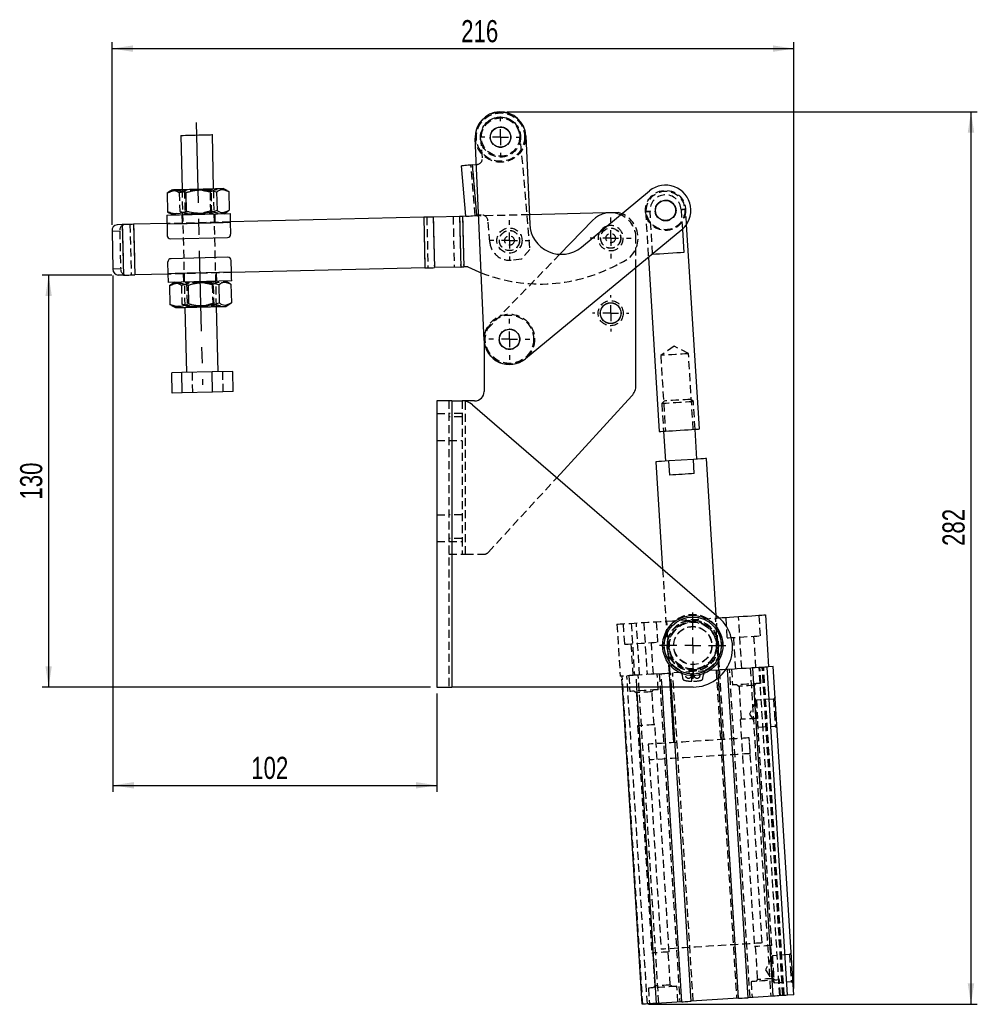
# Model space of a CAD drawing. Extents: x 121 to 968, y 26 to 742.
# Tile 4 of 10: x 461 to 763, y 431 to 742. Entities that reach past the tile are written whole.
import ezdxf

# ---------------------------------------------------------------- set-up
doc = ezdxf.new("R2010")
doc.units = 0
doc.header["$LTSCALE"] = 2
doc.linetypes.add('CENTERX2', pattern=[20.32, 12.7, -2.54, 2.54, -2.54])
doc.linetypes.add('HIDDEN', pattern=[1.905, 1.27, -0.635])
doc.layers.get('0').update_dxf_attribs({"linetype": 'CONTINUOUS'})
doc.styles.add('SLDTEXTSTYLE0', font='TXT', dxfattribs={"width": 0.75})
doc.dimstyles.new('SLDDIMSTYLE0', dxfattribs={"dimtxt": 7, "dimasz": 6.604, "dimexe": 0, "dimexo": 0.0625, "dimgap": 1.75, "dimtad": 1, "dimdec": 0, "dimrnd": 1e-09, "dimzin": 12, "dimtxsty": 'SLDTEXTSTYLE0', "dimsah": 1, "dimcen": 0.09, "dimazin": 3, "dimtfac": 1, "dimtdec": 0, "dimtofl": 0, "dimtmove": 0, "dimatfit": 3, "dimtolj": 1, "dimtzin": 12})

# ---------------------------------------------------------------- blocks, each defined once
blk = doc.blocks.new('_D')
at = {"color": 179, "linetype": 'CONTINUOUS'}
for p, q in [((489.72, 677.04), (489.72, 734.78)), ((489.72, 732.78), (705.29, 732.78)), ((705.29, 435.5), (705.29, 734.78))]:
    blk.add_line(p, q, dxfattribs=at)
for points in [[(489.72, 732.78), (496.33, 731.76), (496.33, 733.79)], [(705.29, 732.78), (698.69, 733.79), (698.69, 731.76)]]:
    blk.add_solid(points, dxfattribs=at)
at = {"color": 179, "linetype": 'CONTINUOUS', "insert": (600.11, 741.8, 0.1), "char_height": 7, "attachment_point": 1, "style": 'SLDTEXTSTYLE0'}
blk.add_mtext('216', dxfattribs=at)
blk = doc.blocks.new('_D_1')
at = {"color": 179, "linetype": 'CONTINUOUS'}
for p, q in [((489.7, 661.08), (467.67, 661.08)), ((469.67, 661.08), (469.67, 530.85)), ((590.42, 530.85), (467.67, 530.85))]:
    blk.add_line(p, q, dxfattribs=at)
for points in [[(469.67, 661.08), (468.66, 654.48), (470.69, 654.48)], [(469.67, 530.85), (470.69, 537.45), (468.66, 537.45)]]:
    blk.add_solid(points, dxfattribs=at)
at = {"color": 179, "linetype": 'CONTINUOUS', "insert": (460.65, 590.13, 0.1), "char_height": 7, "attachment_point": 1, "rotation": 90, "style": 'SLDTEXTSTYLE0'}
blk.add_mtext('130', dxfattribs=at)
blk = doc.blocks.new('_D_2')
at = {"color": 179, "linetype": 'CONTINUOUS'}
for p, q in [((490.01, 661.04), (490.01, 497.76)), ((592.42, 528.85), (592.42, 497.76)), ((490.01, 499.76), (592.42, 499.76))]:
    blk.add_line(p, q, dxfattribs=at)
for points in [[(490.01, 499.76), (496.62, 498.75), (496.62, 500.78)], [(592.42, 499.76), (585.82, 500.78), (585.82, 498.75)]]:
    blk.add_solid(points, dxfattribs=at)
at = {"color": 179, "linetype": 'CONTINUOUS', "insert": (533.73, 508.79, 0.1), "char_height": 7, "attachment_point": 1, "style": 'SLDTEXTSTYLE0'}
blk.add_mtext('102', dxfattribs=at)
blk = doc.blocks.new('_D_3')
at = {"color": 179, "linetype": 'CONTINUOUS'}
for p, q in [((614.54, 712.79), (763.29, 712.79)), ((761.29, 712.79), (761.29, 430.51)), ((659.38, 430.51), (763.29, 430.51))]:
    blk.add_line(p, q, dxfattribs=at)
for points in [[(761.29, 712.79), (760.27, 706.18), (762.31, 706.18)], [(761.29, 430.51), (762.31, 437.11), (760.27, 437.11)]]:
    blk.add_solid(points, dxfattribs=at)
at = {"color": 179, "linetype": 'CONTINUOUS', "insert": (752.27, 575.49, 0.1), "char_height": 7, "attachment_point": 1, "rotation": 90, "style": 'SLDTEXTSTYLE0'}
blk.add_mtext('282', dxfattribs=at)
blk = doc.blocks.new('SW_CENTERMARKSYMBOL_0')
at = {"color": 0, "linetype": 'CONTINUOUS'}
for p, q in [((0, 5), (0, 5.75)), ((-5, 0), (-5.75, 0)), ((0, 0), (-2.5, 0)), ((0, 0), (0, 2.5)), ((0, 0), (0, -2.5)), ((0, 0), (2.5, 0)), ((5, 0), (5.75, 0)), ((0, -5), (0, -5.75))]:
    blk.add_line(p, q, dxfattribs=at)
blk = doc.blocks.new('SW_CENTERMARKSYMBOL_1')
at = {"color": 0, "linetype": 'CONTINUOUS'}
for p, q in [((0, 5), (0, 10.5)), ((-5, 0), (-10.5, 0)), ((0, 0), (-2.5, 0)), ((0, 0), (0, 2.5)), ((0, 0), (0, -2.5)), ((0, 0), (2.5, 0)), ((5, 0), (10.5, 0)), ((0, -5), (0, -10.5))]:
    blk.add_line(p, q, dxfattribs=at)
blk = doc.blocks.new('SW_CENTERMARKSYMBOL_2')
at = {"color": 0, "linetype": 'CONTINUOUS'}
for p, q in [((0, 5), (0, 6.46875)), ((-5, 0), (-6.46875, 0)), ((0, 0), (-2.5, 0)), ((0, 0), (0, 2.5)), ((0, 0), (0, -2.5)), ((0, 0), (2.5, 0)), ((5, 0), (6.46875, 0)), ((0, -5), (0, -6.46875))]:
    blk.add_line(p, q, dxfattribs=at)
blk = doc.blocks.new('SW_CENTERMARKSYMBOL_3')
at = {"color": 0, "linetype": 'CONTINUOUS'}
for p, q in [((0, 5), (0, 6.46875)), ((-5, 0), (-6.46875, 0)), ((0, 0), (-2.5, 0)), ((0, 0), (0, 2.5)), ((0, 0), (0, -2.5)), ((0, 0), (2.5, 0)), ((5, 0), (6.46875, 0)), ((0, -5), (0, -6.46875))]:
    blk.add_line(p, q, dxfattribs=at)
blk = doc.blocks.new('SW_CENTERMARKSYMBOL_4')
at = {"color": 0, "linetype": 'CONTINUOUS'}
for p, q in [((0, 5), (0, 6.46875)), ((-5, 0), (-6.46875, 0)), ((0, 0), (-2.5, 0)), ((0, 0), (0, 2.5)), ((0, 0), (0, -2.5)), ((0, 0), (2.5, 0)), ((5, 0), (6.46875, 0)), ((0, -5), (0, -6.46875))]:
    blk.add_line(p, q, dxfattribs=at)
blk = doc.blocks.new('SW_CENTERMARKSYMBOL_5')
at = {"color": 0, "linetype": 'CONTINUOUS'}
for p, q in [((0, 5), (0, 6.46875)), ((-5, 0), (-6.46875, 0)), ((0, 0), (-2.5, 0)), ((0, 0), (0, 2.5)), ((0, 0), (0, -2.5)), ((0, 0), (2.5, 0)), ((5, 0), (6.46875, 0)), ((0, -5), (0, -6.46875))]:
    blk.add_line(p, q, dxfattribs=at)

msp = doc.modelspace()

# ---------------------------------------------------------------- linework, layer by layer
at = {"color": 179, "linetype": 'CENTERX2'}
msp.add_line((516.336143, 709.442779), (518.341472, 626.467008), dxfattribs=at)
at = {"color": 7, "linetype": 'CONTINUOUS'}
for p, q in [((511.434248, 705.323142), (511.847391, 688.228135)), ((521.844475, 688.469741), (521.431326, 705.564749)), ((607.379376, 640.494104), (604.548288, 704.431457)), ((620.532626, 705.139228), (621.766696, 677.26895)), ((601.586083, 679.743798), (600.201925, 695.683814)), ((603.688804, 695.9866), (604.917494, 696.093294)), ((605.072962, 680.046584), (603.688804, 695.9866)), ((526.107161, 687.85286), (524.843595, 688.542224)), ((507.6344, 687.381598), (507.132835, 687.066025)), ((507.132835, 687.066025), (507.275491, 681.163478)), ((508.848264, 688.155654), (507.619477, 687.406057)), ((513.041436, 687.208823), (513.184084, 681.306276)), ((522.779844, 687.444177), (522.9225, 681.54163)), ((526.609658, 687.536734), (526.752307, 681.634187)), ((638.122449, 669.998988), (659.63796, 687.757312)), ((507.042139, 680.109668), (527.036301, 680.592879)), ((507.275491, 681.163478), (507.791362, 680.883125)), ((507.773249, 680.849937), (509.041554, 680.157989)), ((525.036878, 680.544558), (526.270277, 681.296966)), ((588.275854, 679.422121), (527.100323, 677.943653)), ((588.275854, 679.422121), (588.662424, 663.426792)), ((599.570182, 679.695079), (591.250361, 679.494008)), ((591.250361, 679.494008), (591.63693, 663.498679)), ((599.570182, 679.695079), (599.956752, 663.69975)), ((605.6371, 679.841702), (600.522025, 679.718083)), ((600.522025, 679.718083), (600.908594, 663.722753)), ((605.625902, 680.094598), (605.072962, 680.046584)), ((649.844481, 680.910091), (621.635657, 680.22835)), ((650.905951, 680.550146), (649.844481, 680.910091)), ((492.948717, 677.118289), (491.311378, 677.078718)), ((492.948717, 677.118289), (493.335283, 661.12296)), ((507.106161, 677.460441), (496.532521, 677.204901)), ((496.532521, 677.204901), (496.919087, 661.209572)), ((507.108575, 677.36047), (527.102737, 677.843682)), ((507.108575, 677.36047), (507.199182, 673.611565)), ((527.102737, 677.843682), (527.193344, 674.094777)), ((641.625049, 678.413757), (631.270652, 667.723137)), ((675.413995, 612.469398), (671.371645, 677.127208)), ((489.721871, 675.03972), (490.011803, 663.043223)), ((508.223048, 672.636018), (526.217795, 673.070909)), ((669.822826, 675.4176), (620.463978, 634.678134)), ((670.045606, 675.608452), (670.504293, 668.271785)), ((526.370003, 666.772747), (508.375256, 666.337857)), ((659.296884, 666.729771), (662.738739, 611.676955)), ((660.659942, 667.656325), (660.648144, 667.845062)), ((507.490313, 661.565083), (507.399714, 665.313988)), ((527.484475, 662.048295), (527.393876, 665.7972)), ((588.662424, 663.426792), (527.486889, 661.948324)), ((599.956752, 663.69975), (591.63693, 663.498679)), ((602.245063, 663.755053), (600.908594, 663.722753)), ((655.371546, 626.294174), (655.371546, 663.489901)), ((493.335283, 661.12296), (491.697944, 661.083389)), ((507.492727, 661.465112), (496.919087, 661.209572)), ((527.484475, 662.048295), (507.490313, 661.565083)), ((527.55092, 659.299097), (507.556758, 658.815885)), ((508.34231, 658.090151), (507.840744, 657.774578)), ((507.840744, 657.774578), (507.983393, 651.87203)), ((509.556173, 658.864207), (508.327386, 658.11461)), ((513.749338, 657.917375), (513.891994, 652.014827)), ((523.487753, 658.15273), (523.630402, 652.250182)), ((526.815063, 658.561414), (525.551504, 659.250776)), ((527.317568, 658.245287), (527.460216, 652.34274)), ((507.983393, 651.87203), (508.499264, 651.591679)), ((508.481159, 651.558489), (509.749456, 650.866542)), ((512.748583, 650.939024), (513.246289, 630.345036)), ((523.243367, 630.586644), (522.74566, 651.18063)), ((525.744787, 651.253112), (526.978179, 652.005519)), ((607.371545, 640.67096), (607.371545, 624.347989)), ((511.755458, 630.309009), (508.62646, 630.233386)), ((508.781082, 623.835255), (508.62646, 630.233386)), ((521.373837, 630.54146), (511.755458, 630.309009)), ((511.910087, 623.910875), (511.755458, 630.309009)), ((527.863203, 630.698294), (521.373837, 630.54146)), ((521.528459, 624.143329), (521.373837, 630.54146)), ((528.017833, 624.30016), (527.863203, 630.698294)), ((511.910087, 623.910875), (508.781082, 623.835255)), ((521.528459, 624.143329), (511.910087, 623.910875)), ((528.017833, 624.30016), (521.528459, 624.143329)), ((630.342153, 597.067279), (654.055829, 622.913931)), ((597.172241, 621.347991), (592.42224, 621.347991)), ((592.42224, 621.347991), (592.42224, 530.847986)), ((597.172241, 621.347991), (597.172241, 530.847986)), ((597.172241, 621.347991), (600.374164, 621.347991)), ((604.371545, 621.347991), (601.422241, 621.347991)), ((603.642737, 620.131695), (681.577637, 552.807254)), ((664.08611, 611.761191), (664.677921, 602.295076)), ((674.658439, 602.919047), (674.066624, 612.385162)), ((661.683767, 602.10788), (663.80621, 568.159183)), ((673.533617, 602.848724), (665.802742, 602.365394)), ((666.083532, 597.874162), (665.802742, 602.365394)), ((673.8144, 598.357488), (673.533617, 602.848724)), ((680.752686, 553.519887), (677.652589, 603.106239)), ((696.273452, 553.671797), (697.303003, 537.203957)), ((684.338323, 536.393409), (683.768994, 536.357825)), ((686.540141, 536.531066), (684.338323, 536.393409)), ((690.827637, 432.596062), (684.338323, 536.393409)), ((692.285753, 536.890273), (692.097052, 536.878486)), ((692.470013, 536.901792), (692.285753, 536.890273)), ((698.775074, 433.092927), (692.285753, 536.890273)), ((696.803978, 537.172754), (696.654766, 537.163426)), ((703.2933, 433.375408), (696.803978, 537.172754)), ((698.800086, 537.297552), (697.303003, 537.203957)), ((705.289407, 433.500205), (698.800086, 537.297552)), ((687.813527, 432.407622), (681.474521, 533.800622)), ((592.42224, 530.847986), (597.172241, 530.847986)), ((673.406197, 530.847986), (597.172241, 530.847986)), ((657.382938, 430.505131), (651.10959, 530.847986)), ((661.901164, 430.787613), (655.645474, 530.847986)), ((669.848597, 431.284477), (663.623973, 530.847986)), ((672.862715, 431.472917), (666.649869, 530.847986)), ((698.775074, 433.092927), (690.827637, 432.596062)), ((705.289407, 433.500205), (703.2933, 433.375408)), ((669.848597, 431.284477), (661.901164, 430.787613)), ((687.813527, 432.407622), (672.862715, 431.472917))]:
    msp.add_line(p, q, dxfattribs=at)
at = {"color": 7, "linetype": 'HIDDEN'}
for p, q in [((606.832947, 698.267148), (606.313888, 704.244656)), ((618.571067, 706.426756), (621.797638, 669.269446)), ((604.574836, 680.003328), (603.190678, 695.943343)), ((605.072962, 680.046584), (603.688804, 695.9866)), ((604.917494, 696.093294), (605.013465, 696.101625)), ((512.174031, 688.236029), (512.604332, 687.949971)), ((521.101854, 688.155337), (521.517827, 688.461847)), ((522.74566, 651.18063), (521.844475, 688.469741)), ((510.962649, 687.158584), (511.105298, 681.256036)), ((511.847391, 688.228135), (512.748583, 650.939024)), ((512.636236, 687.950742), (512.604332, 687.949971)), ((512.604332, 687.949971), (512.783295, 680.544876)), ((520.701065, 687.393938), (520.843713, 681.491391)), ((521.280817, 680.750241), (521.101854, 688.155337)), ((511.790751, 680.224431), (511.854774, 677.575205)), ((512.783295, 680.544876), (512.367322, 680.238365)), ((521.71111, 680.464182), (521.280817, 680.750241)), ((522.351711, 677.82889), (522.287681, 680.478117)), ((588.275854, 679.422121), (588.662424, 663.426792)), ((589.227698, 679.445125), (589.614265, 663.449796)), ((591.250361, 679.494008), (591.63693, 663.498679)), ((597.547518, 679.646196), (597.934088, 663.650867)), ((599.570182, 679.695079), (599.956752, 663.69975)), ((600.522025, 679.718083), (600.908594, 663.722753)), ((606.397623, 680.161611), (605.625902, 680.094598)), ((621.635657, 680.22835), (605.6371, 679.841702)), ((658.392767, 681.191233), (659.296884, 666.729771)), ((660.648144, 667.845062), (659.808217, 681.279725)), ((669.652569, 681.895186), (670.045606, 675.608452)), ((671.371645, 677.127208), (671.068019, 681.983679)), ((492.948717, 677.118289), (493.335283, 661.12296)), ((495.385705, 677.177185), (495.772271, 661.181856)), ((496.532521, 677.204901), (496.919087, 661.209572)), ((527.100323, 677.943653), (507.106161, 677.460441)), ((507.108575, 677.36047), (527.102737, 677.843682)), ((609.154318, 671.534164), (608.563145, 678.342129)), ((489.721871, 675.03972), (492.158859, 675.098617)), ((492.158859, 675.098617), (492.448791, 663.102119)), ((655.371546, 663.489901), (655.371546, 672.84799)), ((631.270652, 667.723137), (608.216609, 643.920493)), ((621.797638, 669.269446), (619.159389, 666.129439)), ((619.159389, 666.129439), (615.921574, 665.848282)), ((492.448791, 663.102119), (490.011803, 663.043223)), ((527.484475, 662.048295), (507.490313, 661.565083)), ((527.486889, 661.948324), (507.492727, 661.465112)), ((512.24134, 661.579875), (512.30537, 658.930648)), ((522.802307, 659.184334), (522.738277, 661.833561)), ((511.670559, 657.867136), (511.813207, 651.964588)), ((512.881941, 658.944583), (513.312234, 658.658525)), ((513.344145, 658.659296), (513.312234, 658.658525)), ((513.312234, 658.658525), (513.491205, 651.253428)), ((521.408967, 658.10249), (521.551615, 652.199943)), ((521.809756, 658.86389), (522.225736, 659.1704)), ((521.988719, 651.458793), (521.809756, 658.86389)), ((513.491205, 651.253428), (513.075224, 650.946918)), ((522.419019, 651.172736), (521.988719, 651.458793)), ((607.371545, 641.833331), (607.371545, 640.67096)), ((667.413867, 638.665046), (663.187406, 635.751863)), ((671.970255, 636.300958), (667.413867, 638.665046)), ((663.187406, 635.751863), (664.684939, 611.79863)), ((673.467791, 612.347727), (671.970255, 636.300958)), ((515.270456, 623.992086), (515.115826, 630.39022)), ((524.888827, 624.224541), (524.734198, 630.622671)), ((596.17224, 621.347991), (596.17224, 530.847986)), ((597.172241, 621.347991), (597.172241, 530.847986)), ((600.374164, 621.347991), (600.422241, 621.347991)), ((600.422241, 621.347991), (600.422241, 616.347988)), ((601.422241, 621.347991), (600.422241, 621.347991)), ((601.422241, 572.847989), (601.422241, 621.347991)), ((601.422241, 572.847989), (601.422241, 621.23691)), ((664.257879, 621.305906), (663.540232, 620.492545)), ((663.540232, 620.492545), (664.08611, 611.761191)), ((673.520743, 621.116516), (672.707385, 621.834164)), ((674.066624, 612.385162), (673.520743, 621.116516)), ((592.42224, 617.34799), (596.17224, 617.34799)), ((600.422241, 617.34799), (596.17224, 617.34799)), ((600.422241, 616.347988), (596.17224, 616.347988)), ((600.422241, 616.347988), (600.422241, 577.847992)), ((592.42224, 608.847992), (596.17224, 608.847992)), ((596.17224, 608.847992), (600.422241, 608.847992)), ((608.71598, 573.495892), (630.342153, 597.067279)), ((592.42224, 585.347992), (596.17224, 585.347992)), ((600.422241, 585.347992), (596.17224, 585.347992)), ((592.42224, 576.84799), (596.17224, 576.84799)), ((600.422241, 577.847992), (596.17224, 577.847992)), ((596.17224, 576.84799), (600.422241, 576.84799)), ((600.422241, 577.847992), (600.422241, 572.847989)), ((596.17224, 572.847989), (600.422241, 572.847989)), ((600.422241, 572.847989), (601.422241, 572.847989)), ((601.422241, 572.847989), (607.242266, 572.847989)), ((663.80621, 568.159183), (667.237128, 513.281305)), ((657.848473, 551.269506), (658.878027, 534.801652)), ((662.296164, 545.034883), (661.89058, 551.522215)), ((666.14434, 535.255943), (665.114785, 551.72379)), ((681.553258, 536.219289), (680.5237, 552.687143)), ((683.205954, 514.279668), (680.752686, 553.519887)), ((683.747909, 552.888711), (684.153489, 546.401379)), ((688.819571, 536.67358), (687.790013, 553.14142)), ((694.732836, 547.062789), (694.327249, 553.550129)), ((649.365037, 550.739129), (650.394591, 534.271275)), ((651.311236, 550.860805), (651.71682, 544.373465)), ((653.856265, 551.019912), (654.885824, 534.552072)), ((656.521487, 534.654324), (655.491932, 551.122178)), ((686.199493, 546.529298), (686.823464, 536.548783)), ((693.310804, 536.954363), (692.686825, 546.934878)), ((653.762824, 544.501384), (654.386799, 534.520869)), ((660.874131, 534.926449), (660.250156, 544.906964)), ((665.848634, 543.503557), (665.916572, 544.192118)), ((681.324205, 536.204969), (666.373393, 535.270263)), ((673.084019, 532.674302), (673.165879, 536.373396)), ((673.502161, 536.373396), (673.58402, 532.674302)), ((680.710404, 536.166598), (687.199726, 432.369252)), ((681.474521, 533.800622), (681.324205, 536.204969)), ((683.205954, 514.279668), (681.833206, 536.236797)), ((691.441438, 432.634448), (684.952124, 536.431779)), ((685.575901, 536.47079), (685.887887, 531.480526)), ((691.48936, 536.840488), (697.978674, 433.043142)), ((700.818754, 433.220704), (694.329432, 537.01805)), ((700.832031, 433.221539), (694.342709, 537.018885)), ((694.870352, 532.042106), (694.558366, 537.032356)), ((701.796225, 433.281814), (695.306903, 537.07916)), ((702.087528, 433.300023), (695.598206, 537.097369)), ((702.233239, 433.309142), (695.743925, 537.106474)), ((702.237448, 433.309396), (695.748127, 537.106742)), ((651.042833, 534.311806), (650.893616, 534.302478)), ((651.10959, 530.847986), (650.893616, 534.302478)), ((657.532646, 430.514489), (651.043325, 534.311836)), ((658.984641, 430.605267), (652.495323, 534.402614)), ((653.139232, 534.442876), (653.451218, 529.452612)), ((655.411842, 534.584959), (655.227582, 534.57344)), ((655.600547, 534.596746), (655.411842, 534.584959)), ((655.645474, 530.847986), (655.411842, 534.584959)), ((662.597756, 430.831154), (656.108434, 534.6285)), ((663.35928, 535.081823), (661.157462, 534.944166)), ((662.433683, 530.014192), (662.121693, 535.004442)), ((662.745478, 535.043453), (669.234796, 431.246107)), ((663.623973, 530.847986), (663.35928, 535.081823)), ((665.864388, 535.238435), (667.237128, 513.281305)), ((666.649869, 530.847986), (666.373393, 535.270263)), ((673.476516, 431.511288), (666.987194, 535.308634)), ((669.971927, 534.697135), (670.113942, 533.618425)), ((676.554105, 533.618425), (676.696113, 534.697135)), ((654.948297, 529.546206), (655.522528, 529.039552)), ((660.42995, 529.346366), (660.936604, 529.920598)), ((687.384969, 531.57412), (687.959201, 531.067465)), ((687.959201, 531.067465), (688.611782, 520.629351)), ((692.866615, 531.37428), (693.373277, 531.948511)), ((693.519204, 520.936151), (692.866615, 531.37428)), ((655.522528, 529.039552), (656.175113, 518.601437)), ((661.082531, 518.908237), (660.42995, 529.346366)), ((693.449287, 526.726072), (691.248565, 522.297119)), ((698.857731, 527.064209), (693.449287, 526.726072)), ((699.401348, 527.680327), (698.857731, 527.064209)), ((688.320852, 520.611157), (692.813455, 448.751454)), ((691.248565, 522.297119), (693.983785, 518.176769)), ((698.302737, 449.094643), (693.810134, 520.954345)), ((655.884179, 518.583243), (660.376786, 446.72354)), ((665.866068, 447.066729), (661.373461, 518.926431)), ((693.983785, 518.176769), (699.392228, 518.514891)), ((699.392228, 518.514891), (700.008346, 517.971282)), ((691.502346, 509.788592), (691.190361, 514.778842)), ((695.246189, 449.905504), (691.190361, 514.778842)), ((659.252717, 512.782131), (659.564703, 507.791867)), ((659.252717, 512.782131), (663.308541, 447.908794)), ((693.104385, 448.769649), (693.756967, 438.331519)), ((698.664388, 438.638334), (698.011807, 449.076449)), ((660.667716, 446.741735), (661.320302, 436.30362)), ((666.22772, 436.61042), (665.575138, 447.048535)), ((698.503471, 445.883905), (696.302748, 441.454967)), ((703.911914, 446.222042), (698.503471, 445.883905)), ((704.455524, 446.83816), (703.911914, 446.222042)), ((696.302748, 441.454967), (699.037968, 437.334602)), ((661.320302, 436.30362), (660.813643, 435.729374)), ((666.801951, 436.103766), (666.22772, 436.61042)), ((668.611015, 431.20711), (668.299029, 436.19736)), ((691.753237, 437.663694), (692.065223, 432.673444)), ((693.756967, 438.331519), (693.250312, 437.757288)), ((699.23862, 438.13168), (698.664388, 438.638334)), ((699.037968, 437.334602), (704.446404, 437.672739)), ((701.047688, 433.235009), (700.735702, 438.225274)), ((704.446404, 437.672739), (705.06253, 437.129115)), ((659.316565, 435.63578), (659.628554, 430.64553))]:
    msp.add_line(p, q, dxfattribs=at)
at = {"color": 8, "linetype": 'CONTINUOUS'}
msp.add_line((601.422241, 621.23691), (601.422241, 621.347991), dxfattribs=at)
at = {"color": 7, "linetype": 'CONTINUOUS', "flags": 128}
for points in [[(511.434248, 705.323142), (511.455319, 705.323652), (511.695212, 705.329453), (512.19052, 705.341422), (512.914522, 705.35892), (513.828194, 705.380999), (514.882288, 705.406477), (516.019962, 705.433969), (517.179898, 705.462002), (518.299549, 705.489063), (519.318572, 705.513691), (520.182012, 705.534556)], [(520.182012, 705.534556), (520.843333, 705.550541), (521.266884, 705.560775), (521.429828, 705.564712), (521.431326, 705.564749)], [(603.688804, 695.9866), (603.008548, 695.92753), (602.354433, 695.870728), (601.751598, 695.81838), (601.223208, 695.772498), (600.78957, 695.734843), (600.467348, 695.706862), (600.268924, 695.689633), (600.201925, 695.683814)], [(508.848264, 688.155654), (508.908323, 688.157105), (509.223229, 688.164716), (509.797714, 688.1786), (510.612218, 688.198284), (511.639013, 688.2231), (512.843116, 688.2522), (514.183528, 688.284594), (515.614605, 688.319181), (517.087622, 688.35478), (518.552399, 688.39018), (519.959069, 688.424177), (521.259724, 688.455609), (522.410071, 688.483411), (523.370943, 688.506632), (524.109608, 688.524484), (524.600922, 688.536358), (524.828142, 688.541849), (524.843595, 688.542224)], [(507.042139, 680.109668), (507.043413, 680.056843), (507.04719, 679.900398), (507.053329, 679.646345), (507.061592, 679.304447), (507.071665, 678.887843), (507.083154, 678.412543), (507.095611, 677.896813), (507.108575, 677.36047)], [(527.036301, 680.592879), (527.037575, 680.540054), (527.041352, 680.38361), (527.047491, 680.129556), (527.055754, 679.787658), (527.065827, 679.371054), (527.077316, 678.895755), (527.089773, 678.380025), (527.102737, 677.843682)], [(591.250361, 679.494008), (590.904071, 679.48564), (590.547676, 679.477027), (590.182544, 679.468202), (589.81008, 679.4592), (589.431715, 679.450057), (589.048906, 679.440805), (588.663124, 679.431481), (588.275854, 679.422121)], [(600.522025, 679.718083), (600.398098, 679.715088), (600.274648, 679.712105), (600.15215, 679.709144), (600.031073, 679.706218), (599.911885, 679.703337), (599.795042, 679.700513), (599.680995, 679.697758), (599.570182, 679.695079)], [(601.586083, 679.743798), (601.653083, 679.749616), (601.851506, 679.766847), (602.173728, 679.794827), (602.607366, 679.832483), (603.135756, 679.878365), (603.738591, 679.930713), (604.392706, 679.987513), (605.072962, 680.046584)], [(496.532521, 677.204901), (496.055885, 677.193382), (495.582028, 677.18193), (495.113707, 677.170612), (494.653656, 677.159494), (494.204557, 677.14864), (493.769019, 677.138114), (493.349596, 677.127978), (492.948717, 677.118289)], [(670.504293, 668.271785), (669.502816, 668.209173), (668.308324, 668.134495), (666.979617, 668.051425), (665.582116, 667.964055), (664.184614, 667.876684), (662.855911, 667.793615), (661.661419, 667.718936), (660.659942, 667.656325)], [(588.662424, 663.426792), (589.049694, 663.436152), (589.435476, 663.445475), (589.818285, 663.454727), (590.196649, 663.463871), (590.569113, 663.472873), (590.934246, 663.481697), (591.29064, 663.49031), (591.63693, 663.498679)], [(599.956752, 663.69975), (600.067565, 663.702428), (600.181612, 663.705184), (600.298454, 663.708008), (600.417643, 663.710888), (600.538719, 663.713814), (600.661217, 663.716775), (600.784668, 663.719758), (600.908594, 663.722753)], [(602.245063, 663.755053), (605.741584, 662.159486), (606.43238, 661.881075)], [(493.335283, 661.12296), (493.736162, 661.132648), (494.155592, 661.142785), (494.591123, 661.15331), (495.040229, 661.164164), (495.50028, 661.175283), (495.968594, 661.186601), (496.442451, 661.198053), (496.919087, 661.209572)], [(507.556758, 658.815885), (507.555476, 658.868711), (507.551699, 659.025155), (507.545559, 659.279209), (507.537297, 659.621107), (507.527224, 660.037711), (507.515742, 660.51301), (507.503277, 661.028741), (507.490313, 661.565083)], [(527.55092, 659.299097), (527.549638, 659.351923), (527.545861, 659.508368), (527.539721, 659.762421), (527.531459, 660.104319), (527.521386, 660.520922), (527.509904, 660.996222), (527.497439, 661.511953), (527.484475, 662.048295)], [(509.749456, 650.866542), (509.809508, 650.867993), (510.124414, 650.875604), (510.698906, 650.889488), (511.513411, 650.909172), (512.540198, 650.933987), (513.744301, 650.963088), (515.08472, 650.995483), (516.515798, 651.030068), (517.988807, 651.065668), (519.453591, 651.101068), (520.860261, 651.135064), (522.160916, 651.166498), (523.311264, 651.194299), (524.272128, 651.217521), (525.010801, 651.235373), (525.502107, 651.247246), (525.729335, 651.252738), (525.744787, 651.253112)], [(662.738739, 611.676955), (662.868473, 611.685065), (663.252356, 611.709063), (663.874673, 611.74797), (664.709951, 611.800191), (665.72399, 611.863588), (666.875276, 611.935568), (668.116673, 612.013177), (669.39736, 612.093245), (670.664905, 612.172493), (671.867422, 612.247673), (672.955668, 612.315708), (673.885091, 612.373815), (674.617647, 612.419614), (675.12334, 612.45123), (675.381473, 612.467368), (675.413995, 612.469398)], [(665.802742, 602.365394), (664.530123, 602.285829), (663.449715, 602.218282), (662.601924, 602.165286), (662.018477, 602.128808), (661.721191, 602.110219), (661.683767, 602.10788)], [(677.652589, 603.106239), (677.615165, 603.103899), (677.317879, 603.08531), (676.734431, 603.048836), (675.886645, 602.995832), (674.806236, 602.928285), (673.533617, 602.848724)], [(673.8144, 598.357488), (672.903283, 598.300529), (671.945072, 598.240619), (670.955038, 598.178727), (669.948964, 598.115829), (668.942897, 598.052931), (667.952864, 597.991032), (666.994653, 597.931129), (666.083532, 597.874162)], [(681.635826, 552.756672), (681.690863, 552.760107), (682.6118, 552.817685), (683.719597, 552.886945), (684.977799, 552.965608), (686.344995, 553.051081), (687.77617, 553.140556), (689.224235, 553.231088), (690.641514, 553.319697), (691.981367, 553.403464), (693.199678, 553.479631), (694.256357, 553.545696), (695.116623, 553.599474), (695.752158, 553.639208), (696.142047, 553.663586), (696.273452, 553.671797)], [(692.097052, 536.878486), (691.671072, 536.851843), (690.253793, 536.763241), (688.805728, 536.672716), (687.374546, 536.583235), (686.540141, 536.531066)], [(696.654766, 537.163426), (696.146182, 537.131627), (695.285915, 537.077849), (694.229237, 537.011777), (693.010918, 536.935617), (692.470013, 536.901792)], [(697.303003, 537.203957), (697.171605, 537.195732), (696.803978, 537.172754)], [(703.2933, 433.375408), (702.78374, 433.343549), (702.257595, 433.310662), (701.715252, 433.276747), (701.157122, 433.241864), (700.583606, 433.205997), (699.995137, 433.169206), (699.392146, 433.131506), (698.775074, 433.092927)], [(661.901164, 430.787613), (661.284092, 430.749034), (660.681101, 430.711334), (660.092628, 430.674543), (659.519116, 430.63869), (658.960986, 430.603792), (658.418647, 430.569892), (657.892502, 430.53699), (657.382938, 430.505131)], [(669.848597, 431.284477), (670.260525, 431.310226), (670.974157, 431.35484), (671.737163, 431.402554), (672.450787, 431.447168), (672.862715, 431.472917)], [(687.813527, 432.407622), (688.225447, 432.433386), (688.939079, 432.478), (689.702085, 432.525699), (690.415717, 432.570313), (690.827637, 432.596062)]]:
    msp.add_lwpolyline(points, dxfattribs=at)
at = {"color": 7, "linetype": 'HIDDEN', "flags": 128}
for points in [[(521.101854, 688.155337), (521.101831, 688.155335), (520.965135, 688.152033), (520.570068, 688.142485), (519.941448, 688.127293), (519.118777, 688.10741), (518.153741, 688.084087), (517.106986, 688.058791), (516.044273, 688.033107), (515.03238, 688.008652), (514.13489, 687.986962), (513.408198, 687.969399), (512.89796, 687.957068), (512.636236, 687.950742)], [(512.783295, 680.544876), (512.913584, 680.548024), (513.302638, 680.557427), (513.926021, 680.572492), (514.744564, 680.592275), (515.706843, 680.61553), (516.752383, 680.640799), (517.815507, 680.666492), (518.829397, 680.690995), (519.730351, 680.71277), (520.461767, 680.730446), (520.977682, 680.742915), (521.245672, 680.749391), (521.280817, 680.750241)], [(659.808217, 681.279725), (659.202638, 681.241865), (658.757101, 681.214011), (658.484514, 681.19697), (658.392767, 681.191233), (658.484514, 681.19697), (658.757101, 681.214011), (659.202638, 681.241865), (659.808217, 681.279725)], [(669.652569, 681.895186), (670.258148, 681.933046), (670.703686, 681.9609), (670.976273, 681.977944), (671.068019, 681.983679), (670.976273, 681.977944), (670.703686, 681.9609), (670.258148, 681.933046), (669.652569, 681.895186)], [(521.809756, 658.86389), (521.809733, 658.863889), (521.673045, 658.860586), (521.277978, 658.851038), (520.649357, 658.835846), (519.826679, 658.815963), (518.86165, 658.792641), (517.814888, 658.767343), (516.752175, 658.74166), (515.740289, 658.717205), (514.8428, 658.695515), (514.116107, 658.677952), (513.605862, 658.665621), (513.344145, 658.659296)], [(513.491205, 651.253428), (513.621493, 651.256577), (514.01054, 651.26598), (514.633923, 651.281046), (515.452466, 651.300828), (516.414746, 651.324084), (517.460293, 651.349352), (518.523409, 651.375045), (519.537299, 651.399548), (520.43826, 651.421322), (521.169676, 651.438999), (521.685584, 651.451468), (521.953582, 651.457944), (521.988719, 651.458793)], [(671.970255, 636.300958), (671.832292, 636.292334), (671.42707, 636.266998), (670.780039, 636.226547), (669.931873, 636.173521), (668.935857, 636.111251), (667.854569, 636.04365), (666.755958, 635.974965), (665.709051, 635.909514), (664.779628, 635.851406), (664.026092, 635.804296), (663.495785, 635.771141), (663.222032, 635.754027), (663.187406, 635.751863)], [(673.520743, 621.116516), (673.512301, 621.115987), (673.311106, 621.103411), (672.85218, 621.074718), (672.160274, 621.03146), (671.272679, 620.975968), (670.237257, 620.911234), (669.109824, 620.840748), (667.951154, 620.76831), (666.823721, 620.697823), (665.788299, 620.633089), (664.900708, 620.577601), (664.208798, 620.534343), (663.749876, 620.505651), (663.548673, 620.49307), (663.540232, 620.492545)], [(672.707385, 621.834164), (672.632552, 621.829485), (672.3053, 621.809025), (671.737856, 621.773549), (670.965879, 621.725284), (670.037865, 621.667267), (669.012132, 621.60314), (667.953129, 621.53693), (666.927396, 621.472803), (665.999385, 621.414785), (665.227405, 621.36652), (664.659961, 621.331044), (664.332709, 621.310585), (664.257879, 621.305906)], [(649.365037, 550.739129), (649.44288, 550.743994), (649.78104, 550.765132), (650.37601, 550.802332), (651.20761, 550.854323), (652.247618, 550.919344), (653.460744, 550.995191), (654.805827, 551.079278), (656.237217, 551.168767), (657.706349, 551.260618), (659.163373, 551.351708), (660.558845, 551.438955), (661.845411, 551.519391), (662.979419, 551.590283), (663.922387, 551.64924), (664.642318, 551.694249), (665.114785, 551.72379)], [(665.114785, 551.72379), (666.965979, 551.83952), (668.881158, 551.959259), (670.839383, 552.081686), (672.819241, 552.205463), (674.799106, 552.329239), (676.757327, 552.451667), (678.672506, 552.571406), (680.5237, 552.687143)], [(680.5237, 552.687143), (680.987111, 552.716111), (681.635826, 552.756672)], [(651.71682, 544.373465), (651.84944, 544.381757), (652.240659, 544.406218), (652.870859, 544.445616), (653.708434, 544.497979), (654.711387, 544.560683), (655.829428, 544.630584), (657.00649, 544.704174), (658.183555, 544.777763), (659.301593, 544.847664), (660.304549, 544.910369), (661.142125, 544.962731), (661.772321, 545.00213), (662.16354, 545.02659), (662.296164, 545.034883)], [(684.153489, 546.401379), (684.286109, 546.409671), (684.677332, 546.434131), (685.307531, 546.47353), (686.145103, 546.525893), (687.148056, 546.588597), (688.266097, 546.658498), (689.443162, 546.732088), (690.620228, 546.805677), (691.738262, 546.875571), (692.741214, 546.938275), (693.578793, 546.990645), (694.208993, 547.030044), (694.600208, 547.054497), (694.732836, 547.062789)], [(681.324205, 536.204969), (681.736125, 536.230718), (681.756704, 536.232014)], [(683.768994, 536.357825), (683.641351, 536.349838), (682.720422, 536.29226), (682.01667, 536.248256), (681.756704, 536.232014)], [(650.893616, 534.302478), (650.810594, 534.297292), (650.472439, 534.276147), (650.394591, 534.271275)], [(655.227582, 534.57344), (654.490298, 534.527336), (653.277173, 534.451489), (652.237165, 534.386476), (651.405564, 534.334485), (651.043325, 534.311836)], [(661.157462, 534.944166), (660.192928, 534.883861), (658.735907, 534.792771), (657.266772, 534.70092), (655.835382, 534.611438), (655.600547, 534.596746)], [(663.35928, 535.081823), (663.771204, 535.107573), (664.484831, 535.152187), (665.247842, 535.199885), (665.961469, 535.244499), (666.373393, 535.270263)], [(662.433683, 530.014192), (662.400937, 530.01215), (662.141825, 529.995938), (661.638661, 529.964481), (660.920686, 529.919599), (660.02963, 529.863884), (659.017271, 529.800599), (657.94245, 529.733409), (656.86763, 529.666205), (655.855271, 529.60292), (654.964215, 529.547204), (654.24624, 529.502322), (653.743076, 529.470866), (653.483967, 529.454668), (653.451218, 529.452612)], [(694.870352, 532.042106), (694.837606, 532.040049), (694.578497, 532.023852), (694.07533, 531.992395), (693.357355, 531.947513), (692.466303, 531.891798), (691.45394, 531.828512), (690.379119, 531.761308), (689.304299, 531.694119), (688.291943, 531.630834), (687.400884, 531.575118), (686.682909, 531.530236), (686.179749, 531.49878), (685.920632, 531.482567), (685.887887, 531.480526)], [(692.866615, 531.37428), (692.85824, 531.373744), (692.659951, 531.361346), (692.218161, 531.333734), (691.580749, 531.293889), (690.816774, 531.246115), (690.009041, 531.195615), (689.245074, 531.147857), (688.607654, 531.108011), (688.165865, 531.080385), (687.967582, 531.067987), (687.959201, 531.067465)], [(660.42995, 529.346366), (660.421568, 529.345845), (660.223282, 529.333447), (659.781492, 529.30582), (659.144076, 529.265975), (658.380105, 529.218202), (657.572373, 529.167701), (656.808401, 529.119943), (656.170985, 529.080098), (655.729196, 529.052471), (655.53091, 529.040073), (655.522528, 529.039552)], [(693.449287, 526.726072), (693.449816, 526.717638), (693.462371, 526.516859), (693.490892, 526.060631), (693.533591, 525.377621), (693.587786, 524.510746), (693.650073, 523.514484), (693.71654, 522.45142)], [(698.857731, 527.064209), (698.85826, 527.055775), (698.870807, 526.854982), (698.899335, 526.398768), (698.942034, 525.715758), (698.99623, 524.848883), (699.058517, 523.852621), (699.124976, 522.789557)], [(693.810134, 520.954345), (693.6758, 520.945941), (693.285956, 520.921578), (692.678748, 520.88361), (691.913633, 520.835777), (691.065489, 520.782744), (690.217352, 520.729725), (689.45223, 520.681893), (688.84503, 520.643924), (688.455186, 520.619561), (688.320852, 520.611157)], [(693.71654, 522.45142), (693.782999, 521.388357), (693.810134, 520.954345)], [(699.124976, 522.789557), (699.191435, 521.726494), (699.253722, 520.730217), (699.307917, 519.863342), (699.350624, 519.180347), (699.379145, 518.724118), (699.391699, 518.523325), (699.392228, 518.514891)], [(661.373461, 518.926431), (661.239131, 518.918027), (660.849283, 518.893664), (660.24208, 518.855696), (659.476961, 518.807863), (658.62882, 518.754845), (657.78068, 518.701811), (657.015561, 518.653979), (656.408361, 518.61601), (656.018513, 518.591647), (655.884179, 518.583243), (655.884179, 518.583243)], [(691.190361, 514.778842), (691.11657, 514.774223), (690.789989, 514.753808), (690.207778, 514.717405), (689.37949, 514.665623), (688.318728, 514.599313), (687.042906, 514.519547), (685.572981, 514.427652), (683.933093, 514.325117), (682.150154, 514.213656), (680.253445, 514.095073), (678.274116, 513.971333), (676.244668, 513.84445), (674.19841, 513.716524), (672.168962, 513.58964), (670.189633, 513.465901), (668.292927, 513.347317), (666.509989, 513.235842), (664.870097, 513.133322), (663.400172, 513.041426), (662.124353, 512.961661), (661.063592, 512.895335), (660.235303, 512.843554), (659.653089, 512.807165), (659.326508, 512.786736), (659.252717, 512.782131)], [(691.190361, 514.778842), (691.11657, 514.774223), (690.789989, 514.753808), (690.207778, 514.717405), (689.37949, 514.665623), (688.318728, 514.599313), (687.042906, 514.519547), (685.572981, 514.427652), (683.933093, 514.325117), (682.150154, 514.213656), (680.253445, 514.095073), (678.274116, 513.971333), (676.244668, 513.84445), (674.19841, 513.716524), (672.168962, 513.58964), (670.189633, 513.465901), (668.292927, 513.347317), (666.509989, 513.235842), (664.870097, 513.133322), (663.400172, 513.041426), (662.124353, 512.961661), (661.063592, 512.895335), (660.235303, 512.843554), (659.653089, 512.807165), (659.326508, 512.786736), (659.252717, 512.782131)], [(691.502346, 509.788592), (691.428556, 509.783973), (691.101975, 509.763558), (690.519764, 509.727155), (689.691475, 509.675373), (688.630714, 509.609048), (687.354891, 509.529297), (685.884974, 509.437387), (684.245079, 509.334867), (682.46214, 509.223406), (680.565431, 509.104823), (678.586102, 508.981069), (676.556653, 508.8542), (674.510403, 508.726259), (672.480947, 508.59939), (670.501618, 508.475636), (668.604913, 508.357053), (666.821978, 508.245592), (665.182083, 508.143072), (663.712158, 508.051162), (662.436343, 507.971411), (661.375581, 507.905086), (660.547293, 507.853304), (659.965074, 507.8169), (659.638493, 507.796486), (659.564703, 507.791867)], [(695.246189, 449.905504), (695.172398, 449.900885), (694.845817, 449.880471), (694.263599, 449.844067), (693.43531, 449.792285), (692.374549, 449.725975), (691.098734, 449.646209), (689.628809, 449.554314), (687.988913, 449.451779), (686.205975, 449.340318), (684.309273, 449.221735), (682.329944, 449.097996), (680.300488, 448.971112), (678.254238, 448.843186), (676.224789, 448.716302), (674.245461, 448.592548), (672.348751, 448.47398), (670.565813, 448.362504), (668.925921, 448.259984), (667.455996, 448.168089), (666.180181, 448.088323), (665.11942, 448.021998), (664.291131, 447.970216), (663.708913, 447.933813), (663.382332, 447.913398), (663.308541, 447.908794)], [(698.302737, 449.094643), (698.168403, 449.086239), (697.778559, 449.061875), (697.171359, 449.023907), (696.406237, 448.976074), (695.5581, 448.923056), (694.709956, 448.870023), (693.94484, 448.82219), (693.337633, 448.784222), (692.947789, 448.759858), (692.813455, 448.751454)], [(665.866068, 447.066729), (665.731734, 447.058325), (665.34189, 447.033961), (664.734687, 446.995993), (663.969568, 446.94816), (663.121427, 446.895142), (662.273287, 446.842109), (661.508168, 446.794276), (660.900964, 446.756323), (660.51112, 446.731945), (660.376786, 446.72354), (660.376786, 446.72354)], [(698.503471, 445.883905), (698.504, 445.875471), (698.516554, 445.674692), (698.545075, 445.218463), (698.587774, 444.535454), (698.64197, 443.668594), (698.704256, 442.672317), (698.770716, 441.609253)], [(703.911914, 446.222042), (703.912436, 446.213608), (703.92499, 446.012829), (703.953511, 445.556601), (703.996218, 444.873591), (704.050413, 444.006716), (704.1127, 443.010454), (704.179159, 441.94739)], [(698.770716, 441.609253), (698.837182, 440.546189), (698.899469, 439.549928), (698.953665, 438.683053), (698.996364, 438.000043), (699.024885, 437.543814), (699.037439, 437.343036), (699.037968, 437.334602)], [(704.179159, 441.94739), (704.245618, 440.884327), (704.307905, 439.888065), (704.362101, 439.02119), (704.4048, 438.33818), (704.433328, 437.881951), (704.445882, 437.681173), (704.446404, 437.672739)], [(668.299029, 436.19736), (668.266284, 436.195319), (668.007172, 436.179106), (667.504008, 436.14765), (666.786036, 436.102767), (665.894977, 436.047067), (664.882618, 435.983767), (663.807797, 435.916577), (662.732976, 435.849373), (661.720617, 435.786088), (660.829562, 435.730373), (660.111586, 435.68549), (659.608423, 435.654034), (659.349314, 435.637836), (659.316565, 435.63578)], [(666.22772, 436.61042), (666.219338, 436.609899), (666.021052, 436.597501), (665.579262, 436.569874), (664.941846, 436.530028), (664.177879, 436.48227), (663.370142, 436.43177), (662.606171, 436.384012), (661.968755, 436.344151), (661.526969, 436.31654), (661.32868, 436.304142), (661.320302, 436.30362)], [(700.735702, 438.225274), (700.702949, 438.223233), (700.44384, 438.20702), (699.94068, 438.175564), (699.222705, 438.130681), (698.331645, 438.074966), (697.31929, 438.011681), (696.24447, 437.944491), (695.169649, 437.877287), (694.157286, 437.814002), (693.266234, 437.758286), (692.548259, 437.713404), (692.045091, 437.681948), (691.785983, 437.66575), (691.753237, 437.663694)], [(698.664388, 438.638334), (698.656007, 438.637813), (698.457724, 438.625415), (698.015935, 438.597788), (697.378515, 438.557942), (696.614547, 438.510184), (695.806815, 438.459684), (695.04284, 438.411911), (694.405428, 438.372065), (693.963638, 438.344453), (693.765349, 438.332056), (693.756967, 438.331519)]]:
    msp.add_lwpolyline(points, dxfattribs=at)
at = {"color": 7, "linetype": 'HIDDEN'}
for centre, radius in [((612.540457, 704.785341), 7.9375), ((612.540457, 704.785341), 7.6375), ((612.540457, 704.785341), 6.35), ((612.540457, 704.785341), 6.05), ((612.540457, 704.785341), 3.25), ((664.730393, 681.587456), 6.35), ((664.730393, 681.587456), 6.1), ((664.730393, 681.587456), 3.3), ((615.380886, 672.074851), 3.96875), ((647.371545, 672.84799), 3.2), ((647.371545, 672.84799), 3.175), ((615.380886, 672.074851), 3.2), ((615.380886, 672.074851), 3.175), ((615.380886, 672.074851), 1.5), ((647.371545, 672.84799), 1.5), ((647.371545, 649.09799), 3.96875), ((615.371545, 640.84799), 7.9375), ((615.371545, 640.84799), 7.6375), ((615.371545, 640.84799), 3.25), ((673.334021, 543.97154), 8.1), ((673.334021, 543.97154), 8), ((673.334021, 543.97154), 7.5), ((673.334021, 543.97154), 7.4), ((673.334021, 543.97154), 6.05), ((673.334021, 543.97154), 6), ((671.984021, 534.416436), 0.85), ((674.684021, 534.416436), 0.85)]:
    msp.add_circle(centre, radius, dxfattribs=at)
at = {"color": 7, "linetype": 'CONTINUOUS'}
for centre, radius in [((612.540457, 704.785341), 3.2), ((612.540457, 704.785341), 3.175), ((664.730393, 681.587456), 3.2), ((664.730393, 681.587456), 3.175), ((647.371545, 649.09799), 3.3), ((647.371545, 649.09799), 3.25), ((615.371545, 640.84799), 3.2), ((615.371545, 640.84799), 3.175), ((673.334021, 543.97154), 9.525), ((673.334021, 543.97154), 9.025)]:
    msp.add_circle(centre, radius, dxfattribs=at)
for centre, radius, start, end in [((612.540457, 704.785341), 8, 2.53534958, 182.53534958), ((664.730393, 681.587456), 8, 309.53534958, 129.53534958), ((647.371545, 672.84799), 8, 67.00564406, 135.91530207), ((491.556475, 675.248601), 1.846457, 97.62790472, 186.49550669), ((631.756908, 677.711308), 10, 182.53534958, 309.53534958), ((647.371545, 672.84799), 3.96875, 107.94550712, 151.12519203), ((508.198887, 673.635726), 1, 181.38443462, 271.38443462), ((526.193633, 674.070616), 1, 271.38443462, 1.38443462), ((526.394166, 665.773039), 1, 1.38443462, 91.38443462), ((508.39942, 665.338149), 1, 91.38443462, 181.38443462), ((491.854351, 662.923206), 1.846453, 176.27323145, 265.14081479), ((615.371545, 640.84799), 8, 182.53534958, 309.53534958), ((650.371545, 626.294174), 5, 317.46437364, 0), ((604.371545, 624.34799), 3, 270, 0), ((600.374164, 616.34799), 5, 49.17774538, 90), ((673.406201, 543.34799), 12.5, 270, 49.17774538)]:
    msp.add_arc(centre, radius, start, end, dxfattribs=at)
at = {"color": 7, "linetype": 'HIDDEN'}
for centre, radius, start, end in [((612.540457, 704.785341), 6.25, 15.2259508, 184.9628549), ((604.840445, 698.094129), 2, 274.9628549, 4.9628549), ((664.730393, 681.587456), 4.931785, 3.5774265, 183.5774265), ((606.570643, 678.169109), 2, 4.9628549, 94.9628549), ((647.705114, 672.856051), 8.333333, 287.64463932, 67.41210468), ((647.371545, 672.84799), 8, 0, 67.00564406), ((493.993474, 675.307489), 1.846467, 97.62821431, 186.4951971), ((647.371545, 672.84799), 3.96875, 270, 107.94550712), ((647.371545, 672.84799), 3.96875, 151.12519203, 270), ((615.380886, 672.074851), 6.25, 184.9628549, 274.9628549), ((625.150831, 709.321771), 51, 248.46753037, 299.45692155), ((494.29134, 662.982103), 1.846454, 176.27323836, 265.14080451), ((610.371545, 641.833331), 3, 135.91530207, 180), ((607.242266, 574.84799), 2, 270, 317.46437364), ((673.334021, 544.563053), 9.208487, 300.19653412, 239.80346588), ((673.334021, 543.97154), 7.6, 271.26770917, 268.73229083), ((667.395316, 534.357915), 2.598844, 7.5, 59.80346588), ((679.272727, 534.357915), 2.598844, 120.19653412, 172.5), ((670.857524, 533.716323), 0.75, 187.5, 256.42375773), ((673.334021, 543.97154), 11.3, 256.42375773, 268.73229083), ((673.334021, 543.97154), 11.3, 271.26770917, 283.57624227), ((675.810518, 533.716323), 0.75, 283.57624227, 352.5)]:
    msp.add_arc(centre, radius, start, end, dxfattribs=at)
for points, knots in [([(526.609658, 687.536734), (526.091536, 687.743554), (525.044057, 688.161679), (523.504027, 688.286681), (522.041358, 688.013222), (521.15055, 687.601623), (520.701065, 687.393938)], [0, 0, 0, 0, 0.2646048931, 0.5349478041, 0.7653432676, 1, 1, 1, 1]), ([(510.962649, 687.158584), (510.62488, 687.37048), (509.942016, 687.798867), (508.943482, 687.926443), (508.167586, 687.741486), (507.758399, 687.465295), (507.6344, 687.381598)], [0, 0, 0, 0, 0.3057183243, 0.6180663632, 0.8842598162, 1, 1, 1, 1]), ([(520.701065, 687.393938), (519.475008, 687.664135), (517.436962, 688.113276), (514.491663, 688.009869), (512.478498, 687.617762), (511.313683, 687.264918), (510.962649, 687.158584)], [0, 0, 0, 0, 0.3793845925, 0.6306424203, 0.8886887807, 1, 1, 1, 1]), ([(507.791362, 680.883125), (507.95797, 680.783376), (508.470029, 680.476803), (509.295837, 680.394268), (510.241458, 680.646607), (510.815597, 681.051656), (511.105298, 681.256036)], [0, 0, 0, 0, 0.1505981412, 0.4628517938, 0.7289648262, 1, 1, 1, 1]), ([(511.105298, 681.256036), (511.461063, 681.16678), (512.621019, 680.875764), (514.649691, 680.577935), (517.597642, 680.609701), (519.632141, 681.162307), (520.843713, 681.491391)], [0, 0, 0, 0, 0.1113114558, 0.362926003, 0.6206137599, 1, 1, 1, 1]), ([(520.843713, 681.491391), (521.361835, 681.28457), (522.409315, 680.866444), (523.949344, 680.741442), (525.412014, 681.014904), (526.302822, 681.426502), (526.752307, 681.634187)], [0, 0, 0, 0, 0.26460488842, 0.53494776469, 0.76534325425, 1, 1, 1, 1]), ([(511.670559, 657.867136), (511.332786, 658.079032), (510.649916, 658.507419), (509.651386, 658.634995), (508.875484, 658.450039), (508.466306, 658.173848), (508.34231, 658.090151)], [0, 0, 0, 0, 0.3057186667, 0.618066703, 0.8842601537, 1, 1, 1, 1]), ([(521.408967, 658.10249), (520.182913, 658.372688), (518.144867, 658.821831), (515.199568, 658.71842), (513.186402, 658.326319), (512.02159, 657.973471), (511.670559, 657.867136)], [0, 0, 0, 0, 0.3793841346, 0.6306428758, 0.8886893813, 1, 1, 1, 1]), ([(527.317568, 658.245287), (526.799443, 658.452107), (525.751958, 658.870231), (524.21193, 658.995235), (522.749259, 658.721775), (521.858452, 658.310176), (521.408967, 658.10249)], [0, 0, 0, 0, 0.2646052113, 0.5349479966, 0.7653433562, 1, 1, 1, 1]), ([(508.499264, 651.591679), (508.665875, 651.491929), (509.177942, 651.185356), (510.003733, 651.102821), (510.94937, 651.35516), (511.523508, 651.760208), (511.813207, 651.964588)], [0, 0, 0, 0, 0.1505984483, 0.4628516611, 0.7289649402, 1, 1, 1, 1]), ([(511.813207, 651.964588), (512.168972, 651.875332), (513.328926, 651.584318), (515.357598, 651.286487), (518.305547, 651.318253), (520.340046, 651.870859), (521.551615, 652.199943)], [0, 0, 0, 0, 0.1113115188, 0.3629255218, 0.6206142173, 1, 1, 1, 1]), ([(521.551615, 652.199943), (522.06974, 651.993123), (523.117225, 651.574999), (524.657253, 651.449996), (526.119923, 651.723455), (527.010731, 652.135054), (527.460216, 652.34274)], [0, 0, 0, 0, 0.264605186, 0.5349479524, 0.7653433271, 1, 1, 1, 1]), ([(666.031885, 542.556425), (665.977622, 542.714008), (665.872156, 543.020289), (665.856322, 543.345614), (665.848634, 543.503557)], [0, 0, 0, 0, 0.5145047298, 1, 1, 1, 1])]:
    msp.add_open_spline(points, degree=3, knots=knots, dxfattribs=at)
at = {"color": 7, "linetype": 'CONTINUOUS'}
for points, knots in [([(522.779844, 687.444177), (523.106947, 687.671424), (523.768248, 688.130845), (524.760005, 688.317036), (525.717548, 688.102065), (526.310477, 687.726326), (526.609658, 687.536734)], [0, 0, 0, 0, 0.2646049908, 0.5349479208, 0.7653432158, 1, 1, 1, 1]), ([(507.132835, 687.066025), (507.640363, 687.297633), (508.666425, 687.76587), (510.198619, 687.965123), (511.672792, 687.762637), (512.582443, 687.394552), (513.041436, 687.208823)], [0, 0, 0, 0, 0.26460515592, 0.53494799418, 0.7653434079, 1, 1, 1, 1]), ([(513.041436, 687.208823), (513.392472, 687.315161), (514.537014, 687.661871), (516.54893, 688.05735), (519.494973, 688.16803), (521.553791, 687.71435), (522.779844, 687.444177)], [0, 0, 0, 0, 0.1113111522, 0.3629257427, 0.6206140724, 1, 1, 1, 1]), ([(513.184084, 681.306276), (512.676559, 681.074668), (511.650501, 680.60643), (510.118307, 680.407179), (508.644134, 680.609661), (507.734484, 680.977748), (507.275491, 681.163478)], [0, 0, 0, 0, 0.2646048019, 0.5349477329, 0.7653432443, 1, 1, 1, 1]), ([(522.9225, 681.54163), (521.710928, 681.212521), (519.696957, 680.665449), (516.7501, 680.626461), (514.720342, 680.920854), (513.539844, 681.217021), (513.184084, 681.306276)], [0, 0, 0, 0, 0.3793844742, 0.6306427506, 0.8886890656, 1, 1, 1, 1]), ([(526.752307, 681.634187), (526.425206, 681.40694), (525.763911, 680.947519), (524.772152, 680.761329), (523.81461, 680.976296), (523.221681, 681.352038), (522.9225, 681.54163)], [0, 0, 0, 0, 0.2646048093, 0.5349478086, 0.7653431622, 1, 1, 1, 1]), ([(507.840744, 657.774578), (508.34827, 658.006186), (509.374327, 658.474423), (510.906521, 658.673674), (512.380694, 658.471191), (513.290345, 658.103105), (513.749338, 657.917375)], [0, 0, 0, 0, 0.2646048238, 0.5349477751, 0.7653432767, 1, 1, 1, 1]), ([(513.749338, 657.917375), (514.100377, 658.023713), (515.244919, 658.37042), (517.256834, 658.765904), (520.202877, 658.876581), (522.261698, 658.422902), (523.487753, 658.15273)], [0, 0, 0, 0, 0.1113117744, 0.3629254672, 0.6206136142, 1, 1, 1, 1]), ([(523.487753, 658.15273), (523.814854, 658.379977), (524.476148, 658.839399), (525.467908, 659.025588), (526.425449, 658.810619), (527.018383, 658.434879), (527.317568, 658.245287)], [0, 0, 0, 0, 0.264604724, 0.5349476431, 0.7653429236, 1, 1, 1, 1]), ([(513.891994, 652.014827), (513.384465, 651.78322), (512.358403, 651.314983), (510.82621, 651.115732), (509.352036, 651.318215), (508.442386, 651.686301), (507.983393, 651.87203)], [0, 0, 0, 0, 0.26460511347, 0.5349479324, 0.76534335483, 1, 1, 1, 1]), ([(523.630402, 652.250182), (522.418832, 651.921073), (520.404864, 651.374002), (517.45801, 651.335013), (515.428252, 651.629407), (514.247753, 651.925574), (513.891994, 652.014827)], [0, 0, 0, 0, 0.3793840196, 0.6306424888, 0.8886890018, 1, 1, 1, 1]), ([(527.460216, 652.34274), (527.133112, 652.115492), (526.47181, 651.656071), (525.480066, 651.469882), (524.52251, 651.68485), (523.929582, 652.06059), (523.630402, 652.250182)], [0, 0, 0, 0, 0.2646050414, 0.5349476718, 0.765343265, 1, 1, 1, 1])]:
    msp.add_open_spline(points, degree=3, knots=knots, dxfattribs=at)

# ---------------------------------------------------------------- block references
at = {"color": 179, "linetype": 'CONTINUOUS'}
for name, p in [('SW_CENTERMARKSYMBOL_5', (612.540457, 704.785341)), ('SW_CENTERMARKSYMBOL_3', (647.371545, 672.84799)), ('SW_CENTERMARKSYMBOL_4', (615.380886, 672.074851)), ('SW_CENTERMARKSYMBOL_0', (647.371545, 649.09799)), ('SW_CENTERMARKSYMBOL_2', (615.371545, 640.84799)), ('SW_CENTERMARKSYMBOL_1', (673.334021, 543.97154))]:
    msp.add_blockref(name, p, dxfattribs=at)

# ---------------------------------------------------------------- dimensions: what is measured, and where the dimension line sits
dim = msp.add_linear_dim(base=(705.289404, 732.77642), p1=(489.721872, 675.03972), p2=(705.289404, 433.500204), dimstyle='SLDDIMSTYLE0', dxfattribs=at)
dim.commit()
dim.dimension.update_dxf_attribs({"geometry": '_D', "text_midpoint": (610.713988, 732.77642), "dimtype": 160})
for base, p1, p2, angle, picture, middle in [((761.289404, 430.505133), (612.540457, 712.785341), (657.382937, 430.505133), 90, '_D_3', (761.289404, 586.092755)), ((469.673354, 530.84799), (491.697946, 661.083389), (592.422241, 530.84799), 90, '_D_1', (469.673354, 600.729448)), ((592.422241, 499.762377), (490.011799, 663.043223), (592.422241, 530.84799), 0, '_D_2', (544.331744, 499.762377))]:
    dim = msp.add_linear_dim(base=base, p1=p1, p2=p2, angle=angle, dimstyle='SLDDIMSTYLE0', dxfattribs=at)
    dim.commit()
    dim.dimension.update_dxf_attribs({"geometry": picture, "text_midpoint": middle, "dimtype": 160})

doc.saveas('drawing.dxf')
